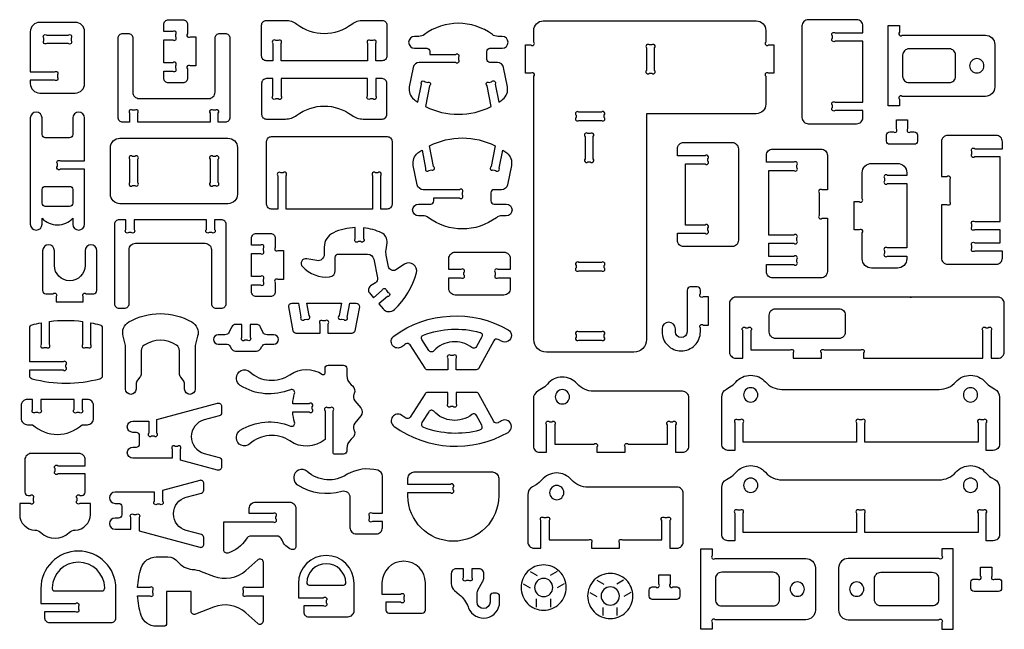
# Model space of a CAD drawing. Extents: x 633.3 to 693.7, y -15.6 to 60.
# Tile 1 of 2: x 633.4 to 693.6, y -15.6 to 21.7. Entities that reach past the tile are written whole.
import ezdxf

# ---------------------------------------------------------------- set-up
doc = ezdxf.new("R2010")
doc.units = 0
doc.header["$MEASUREMENT"] = 0
doc.layers.add('KONTUR', color=20, linetype='CONTINUOUS')

msp = doc.modelspace()

# ---------------------------------------------------------------- linework, layer by layer
at = {"layer": 'KONTUR'}
for points in [[(634.646, 17.186), (636.81, 17.186, 0.414214), (637.387, 17.763), (637.387, 20.927, 0.414214), (636.81, 21.504), (634.646, 21.504, 0.414214), (634.069, 20.927), (634.069, 18.474), (635.551, 18.474, -1), (635.728, 18.297), (635.728, 18.151, -1), (635.551, 17.974), (634.069, 17.974), (634.069, 17.763, 0.414214)], [(642.232, 18.53), (642.778, 18.53, 1), (642.955, 18.707), (642.955, 18.853, 1), (642.778, 19.03), (642.232, 19.03), (642.232, 20.44), (642.778, 20.44, 1), (642.955, 20.617), (642.955, 20.763, 1), (642.778, 20.94), (642.232, 20.94), (642.232, 21.372, -0.414214), (642.52, 21.66), (643.389, 21.66, -0.414214), (643.678, 21.372), (643.678, 20.802, 1), (643.855, 20.625), (644.178, 20.625), (644.178, 18.844), (643.855, 18.844, 1), (643.678, 18.667), (643.678, 18.097, -0.414214), (643.389, 17.809), (642.52, 17.809, -0.414214), (642.232, 18.097)], [(648.496, 21.627), (649.666, 21.627, -0.16263), (650.36, 21.395, 0.334097), (653.722, 21.395, -0.16263), (654.416, 21.627), (655.586, 21.627, -0.414214), (655.874, 21.339), (655.874, 19.446, -0.414214), (655.586, 19.158), (655.186, 19.158), (655.186, 20.215, 1), (655.009, 20.392), (654.863, 20.392, 1), (654.686, 20.215), (654.686, 19.158), (649.396, 19.158), (649.396, 20.215, 1), (649.219, 20.392), (649.073, 20.392, 1), (648.896, 20.215), (648.896, 19.158), (648.496, 19.158, -0.414214), (648.208, 19.446), (648.208, 21.339, -0.414214)], [(662.248, 16.362), (661.992, 17.631, -1), (662.13, 17.839), (662.273, 17.868, -1), (662.482, 17.73), (662.704, 16.627, 0.016944), (662.951, 16.803, 0.286808), (663.238, 17.566), (663.001, 18.74, 0.357001), (662.624, 19.048), (662.172, 19.048, -0.414214), (661.98, 19.241), (661.98, 19.735, -0.414214), (662.172, 19.927), (662.919, 19.927, 1), (662.919, 20.644), (662.659, 20.644, -0.161246), (662.315, 20.758, 0.331101), (658.16, 20.758, -0.161246), (657.816, 20.644), (657.556, 20.644, 1), (657.556, 19.927), (658.303, 19.927, -0.414214), (658.495, 19.735), (658.495, 19.548), (660.06, 19.548, -1), (660.237, 19.371), (660.237, 19.225, -1), (660.06, 19.048), (657.851, 19.048, 0.357001), (657.474, 18.74), (657.237, 17.566, 0.286808), (657.524, 16.803, 0.016944), (657.77, 16.627), (657.993, 17.73, -1), (658.202, 17.868), (658.345, 17.839, -1), (658.483, 17.631), (658.227, 16.362, 0.237707)], [(671.739, 2.114, -0.414214), (670.969, 1.345), (665.62, 1.345, -0.414214), (664.851, 2.114), (664.851, 18.216, 1), (664.674, 18.393), (664.351, 18.393), (664.351, 20.121), (664.674, 20.121, 1), (664.851, 20.298), (664.851, 21.016, -0.414214), (665.428, 21.592), (678.455, 21.592, -0.414214), (679.032, 21.016), (679.032, 20.298, 1), (679.209, 20.121), (679.532, 20.121), (679.532, 18.393), (679.209, 18.393, 1), (679.032, 18.216), (679.032, 16.499, -0.414214), (678.455, 15.922), (671.739, 15.922)], [(684.969, 16.119), (683.284, 16.119, -1), (683.107, 16.296), (683.107, 16.441, -1), (683.284, 16.619), (684.469, 16.619), (684.969, 16.619), (684.969, 20.357), (684.469, 20.357), (683.284, 20.357, -1), (683.107, 20.534), (683.107, 20.68, -1), (683.284, 20.857), (684.969, 20.857), (684.969, 21.282, 0.414214), (684.585, 21.667), (681.629, 21.667, 0.414214), (681.244, 21.282), (681.244, 15.693, 0.414214), (681.629, 15.309), (684.585, 15.309, 0.414214), (684.969, 15.693)], [(692.459, 16.983), (687.377, 16.983, 1), (687.2, 16.806), (687.2, 16.395), (686.512, 16.395), (686.512, 21.309), (687.2, 21.309), (687.2, 20.899, 1), (687.377, 20.721), (692.459, 20.721, -0.414214), (693.036, 20.145), (693.036, 17.559, -0.414214)], [(635.075, 20.716), (636.38, 20.716, -1), (636.557, 20.539), (636.557, 20.394, -1), (636.38, 20.216), (635.075, 20.216, -1), (634.898, 20.394), (634.898, 20.539, -1)], [(639.725, 15.407, -0.414214), (639.436, 15.696), (639.436, 20.534, -0.414214), (639.725, 20.823), (640.046, 20.823, -0.414214), (640.334, 20.534), (640.334, 17.238, 0.414214), (640.719, 16.853), (644.982, 16.853, 0.414214), (645.367, 17.238), (645.367, 20.534, -0.414214), (645.655, 20.823), (645.976, 20.823, -0.414214), (646.264, 20.534), (646.264, 15.696, -0.414214), (645.976, 15.407), (645.561, 15.407), (645.561, 15.953, 1), (645.384, 16.13), (645.238, 16.13, 1), (645.061, 15.953), (645.061, 15.407), (640.64, 15.407), (640.64, 15.953, 1), (640.463, 16.13), (640.317, 16.13, 1), (640.14, 15.953), (640.14, 15.407)], [(671.739, 19.944), (671.739, 18.57, 1), (671.916, 18.393), (672.061, 18.393, 1), (672.239, 18.57), (672.239, 19.944, 1), (672.061, 20.121), (671.916, 20.121, 1)], [(690.634, 18.204), (690.634, 19.5, 0.414214), (690.249, 19.884), (687.784, 19.884, 0.414214), (687.4, 19.5), (687.4, 18.204, 0.414214), (687.784, 17.82), (690.249, 17.82, 0.414214)], [(691.933, 19.288, 0.414214), (691.496, 18.852, 0.414214), (691.933, 18.416, 0.414214), (692.369, 18.852, 0.414214)], [(648.496, 15.595), (649.666, 15.595, 0.16263), (650.36, 15.826, -0.334097), (653.722, 15.826, 0.16263), (654.416, 15.595), (655.586, 15.595, 0.414214), (655.874, 15.883), (655.874, 17.775, 0.414214), (655.586, 18.064), (655.186, 18.064), (655.186, 17.006, -1), (655.009, 16.829), (654.863, 16.829, -1), (654.686, 17.006), (654.686, 18.064), (649.396, 18.064), (649.396, 17.006, -1), (649.219, 16.829), (649.073, 16.829, -1), (648.896, 17.006), (648.896, 18.064), (648.496, 18.064, 0.414214), (648.208, 17.775), (648.208, 15.883, 0.414214)], [(636.666, 15.661), (636.666, 14.645, -0.414214), (636.474, 14.453), (634.981, 14.453, -0.414214), (634.789, 14.645), (634.789, 15.661, 1), (634.069, 15.661), (634.069, 9.171, 1), (634.789, 9.171), (634.789, 9.531, 0.435619), (636.666, 9.531), (636.666, 9.171, 1), (637.387, 9.171), (637.387, 12.533), (635.905, 12.533, -1), (635.728, 12.71), (635.728, 12.856, -1), (635.905, 13.033), (637.387, 13.033), (637.387, 15.661, 1)], [(667.608, 15.516), (668.982, 15.516, 1), (669.159, 15.693), (669.159, 15.839, 1), (668.982, 16.016), (667.608, 16.016, 1), (667.431, 15.839), (667.431, 15.693, 1)], [(686.615, 14.818), (686.84, 14.818, 1), (687.017, 14.995), (687.017, 15.551), (687.705, 15.551), (687.705, 14.995, 1), (687.882, 14.818), (688.107, 14.818, -0.414214), (688.299, 14.626), (688.299, 14.245, -0.414214), (688.107, 14.052), (686.615, 14.052, -0.414214), (686.422, 14.245), (686.422, 14.626, -0.414214)], [(649.705, 10.093), (649.705, 12.131, 1), (649.528, 12.308), (649.382, 12.308, 1), (649.205, 12.131), (649.205, 10.093), (648.806, 10.093, -0.414214), (648.517, 10.381), (648.517, 14.236, -0.414214), (648.806, 14.524), (655.895, 14.524, -0.414214), (656.184, 14.236), (656.184, 10.381, -0.414214), (655.895, 10.093), (655.496, 10.093), (655.496, 12.131, 1), (655.319, 12.308), (655.173, 12.308, 1), (654.996, 12.131), (654.996, 10.093)], [(667.983, 14.531), (667.983, 13.157, 1), (668.16, 12.98), (668.306, 12.98, 1), (668.483, 13.157), (668.483, 14.531, 1), (668.306, 14.708), (668.16, 14.708, 1)], [(693.359, 8.832), (691.816, 8.832, -1), (691.639, 9.009), (691.639, 9.155, -1), (691.816, 9.332), (693.359, 9.332), (693.359, 13.283), (692.501, 13.283), (691.816, 13.283, -1), (691.639, 13.46), (691.639, 13.606, -1), (691.816, 13.783), (693.501, 13.783), (693.501, 14.208, 0.414214), (693.117, 14.593), (690.161, 14.593, 0.414214), (689.776, 14.208), (689.776, 12.089), (690.099, 12.089, -1), (690.276, 11.912), (690.276, 10.538, -1), (690.099, 10.361), (689.776, 10.361), (689.776, 7.103, 0.414214), (690.161, 6.718), (693.117, 6.718, 0.414214), (693.501, 7.103), (693.501, 7.528), (691.816, 7.528, -1), (691.639, 7.705), (691.639, 7.851, -1), (691.816, 8.028), (692.501, 8.028), (693.359, 8.028)], [(638.969, 13.851, -0.414214), (639.546, 14.428), (646.154, 14.428, -0.414214), (646.731, 13.851), (646.731, 11, -0.414214), (646.154, 10.423), (639.546, 10.423, -0.414214), (638.969, 11)], [(662.493, 13.962), (662.236, 12.694, 1), (662.375, 12.485), (662.518, 12.457, 1), (662.727, 12.595), (662.949, 13.697, -0.016944), (663.196, 13.522, -0.286808), (663.482, 12.758), (663.246, 11.585, -0.357001), (662.869, 11.277), (662.417, 11.277, 0.414214), (662.225, 11.084), (662.225, 10.59, 0.414214), (662.417, 10.397), (663.164, 10.397, -1), (663.164, 9.681), (662.904, 9.681, 0.161246), (662.56, 9.567, -0.331101), (658.405, 9.567, 0.161246), (658.06, 9.681), (657.8, 9.681, -1), (657.8, 10.397), (658.547, 10.397, 0.414214), (658.74, 10.59), (658.74, 10.777), (660.305, 10.777, 1), (660.482, 10.954), (660.482, 11.099, 1), (660.305, 11.277), (658.096, 11.277, -0.357001), (657.719, 11.585), (657.482, 12.758, -0.286808), (657.769, 13.522, -0.016944), (658.015, 13.697), (658.238, 12.595, 1), (658.446, 12.457), (658.589, 12.485, 1), (658.728, 12.694), (658.472, 13.962, -0.237707)], [(673.634, 8.613), (675.32, 8.613, 1), (675.497, 8.79), (675.497, 8.936, 1), (675.32, 9.113), (674.634, 9.113), (674.134, 9.113), (674.134, 12.852), (674.634, 12.852), (675.32, 12.852, 1), (675.497, 13.029), (675.497, 13.175, 1), (675.32, 13.352), (673.634, 13.352), (673.634, 13.777, -0.414214), (674.019, 14.162), (676.975, 14.162, -0.414214), (677.36, 13.777), (677.36, 8.188, -0.414214), (676.975, 7.804), (674.019, 7.804, -0.414214), (673.634, 8.188)], [(640.14, 13.139), (640.14, 11.712, 1), (640.317, 11.535), (640.463, 11.535, 1), (640.64, 11.712), (640.64, 13.139, 1), (640.463, 13.316), (640.317, 13.316, 1)], [(645.061, 13.139), (645.061, 11.712, 1), (645.238, 11.535), (645.384, 11.535, 1), (645.561, 11.712), (645.561, 13.139, 1), (645.384, 13.316), (645.238, 13.316, 1)], [(679.213, 8.003), (680.756, 8.003, 1), (680.933, 8.18), (680.933, 8.326, 1), (680.756, 8.503), (679.213, 8.503), (679.213, 12.454), (680.071, 12.454), (680.756, 12.454, 1), (680.933, 12.631), (680.933, 12.777, 1), (680.756, 12.954), (679.071, 12.954), (679.071, 13.379, -0.414214), (679.455, 13.764), (682.411, 13.764, -0.414214), (682.796, 13.379), (682.796, 11.26), (682.473, 11.26, 1), (682.296, 11.083), (682.296, 9.709, 1), (682.473, 9.532), (682.796, 9.532), (682.796, 6.274, -0.414214), (682.411, 5.889), (679.455, 5.889, -0.414214), (679.071, 6.274), (679.071, 6.699), (680.756, 6.699, 1), (680.933, 6.876), (680.933, 7.021, 1), (680.756, 7.199), (680.071, 7.199), (679.213, 7.199)], [(684.427, 10.548), (684.75, 10.548, 1), (684.927, 10.725), (684.927, 12.308, -0.414214), (685.504, 12.885), (687.076, 12.885, -0.414214), (687.653, 12.308), (687.653, 12.152), (686.467, 12.152, 1), (686.29, 11.975), (686.29, 11.829, 1), (686.467, 11.652), (687.653, 11.652), (687.653, 7.715), (686.467, 7.715, 1), (686.29, 7.538), (686.29, 7.392, 1), (686.467, 7.215), (687.653, 7.215), (687.653, 7.059, -0.414214), (687.076, 6.482), (685.504, 6.482, -0.414214), (684.927, 7.059), (684.927, 8.642, 1), (684.75, 8.82), (684.427, 8.82)], [(634.981, 10.261, -0.414214), (634.789, 10.453), (634.789, 11.291, -0.414214), (634.981, 11.483), (636.474, 11.483, -0.414214), (636.666, 11.291), (636.666, 10.453, -0.414214), (636.474, 10.261)], [(639.499, 9.446, 0.414214), (639.21, 9.158), (639.21, 4.319, 0.414214), (639.499, 4.03), (639.82, 4.03, 0.414214), (640.108, 4.319), (640.108, 7.615, -0.414214), (640.493, 8), (644.756, 8, -0.414214), (645.141, 7.615), (645.141, 4.319, 0.414214), (645.429, 4.03), (645.75, 4.03, 0.414214), (646.038, 4.319), (646.038, 9.158, 0.414214), (645.75, 9.446), (645.335, 9.446), (645.335, 8.843, -1), (645.158, 8.666), (645.012, 8.666, -1), (644.835, 8.843), (644.835, 9.446), (640.414, 9.446), (640.414, 8.843, -1), (640.237, 8.666), (640.091, 8.666, -1), (639.914, 8.843), (639.914, 9.446)], [(647.594, 5.469), (648.14, 5.469, 1), (648.317, 5.646), (648.317, 5.792, 1), (648.14, 5.969), (647.594, 5.969), (647.594, 7.379), (648.14, 7.379, 1), (648.317, 7.556), (648.317, 7.702, 1), (648.14, 7.879), (647.594, 7.879), (647.594, 8.311, -0.414214), (647.882, 8.6), (648.751, 8.6, -0.414214), (649.04, 8.311), (649.04, 7.742, 1), (649.217, 7.565), (649.54, 7.565), (649.54, 5.783), (649.217, 5.783, 1), (649.04, 5.606), (649.04, 5.037, -0.414214), (648.751, 4.749), (647.882, 4.749, -0.414214), (647.594, 5.037)], [(655.876, 8.039, 0.327736), (655.548, 8.638, 0.082502), (654.438, 8.948), (654.438, 8.282, -1), (654.261, 8.105), (654.115, 8.105, -1), (653.938, 8.282), (653.938, 8.966, 0.098873), (652.597, 8.65, 0.293434), (652.035, 7.775), (652.035, 7.321, -0.470319), (651.579, 6.943), (650.967, 7.059, 0.725517), (650.703, 6.579, 0.232505), (652.368, 5.949, 0.386628), (652.716, 6.332), (652.716, 7.15, -0.414214), (652.908, 7.343), (654.688, 7.343, -0.356602), (655.065, 7.035), (655.299, 5.888, -0.310333), (655.171, 5.587), (654.871, 5.396, 0.45464), (654.807, 4.966), (655.053, 4.676), (655.589, 5.131, -1), (655.839, 5.11), (655.933, 4.999, -1), (655.913, 4.749), (655.377, 4.294), (655.632, 3.994, 0.429009), (656.327, 3.955, 0.137809), (657.677, 6.192, 0.686905), (656.955, 6.725), (656.412, 6.378, -0.526329), (655.974, 6.564), (655.828, 7.281, -0.083534), (655.817, 7.599)], [(635.541, 6.652), (635.541, 7.548, 1), (634.82, 7.548), (634.82, 5.112, 0.414214), (635.013, 4.92), (635.473, 4.92, -1), (635.65, 4.742), (635.65, 4.42), (637.309, 4.42), (637.309, 4.742, -1), (637.486, 4.92), (637.946, 4.92, 0.414214), (638.138, 5.112), (638.138, 7.548, 1), (637.418, 7.548), (637.418, 6.652, -1)], [(663.024, 4.842), (660.043, 4.842, -0.414214), (659.658, 5.227), (659.658, 5.9), (660.399, 5.9, 1), (660.576, 6.077), (660.576, 6.223, 1), (660.399, 6.4), (659.658, 6.4), (659.658, 7.074, -0.414214), (660.043, 7.459), (663.024, 7.459, -0.414214), (663.408, 7.074), (663.408, 6.4), (662.668, 6.4, 1), (662.491, 6.223), (662.491, 6.077, 1), (662.668, 5.9), (663.408, 5.9), (663.408, 5.227, -0.414214)], [(667.608, 6.327), (668.982, 6.327, 1), (669.159, 6.504), (669.159, 6.649, 1), (668.982, 6.827), (667.608, 6.827, 1), (667.431, 6.649), (667.431, 6.504, 1)], [(673.504, 2.772, 1), (672.691, 2.772), (672.691, 2.597, 0.414214), (673.863, 1.425, 0.414214), (675.036, 2.597), (675.036, 2.828, -1), (675.213, 3.005), (675.536, 3.005), (675.536, 4.733), (675.213, 4.733, -1), (675.036, 4.91), (675.036, 5.14, 0.414214), (674.843, 5.333), (674.415, 5.333, 0.414214), (674.223, 5.14), (674.223, 2.597, -1), (673.504, 2.597)], [(653.912, 2.654, -0.361445), (653.723, 2.497), (652.277, 2.497), (652.277, 3.082, 1), (652.1, 3.259), (651.955, 3.259, 1), (651.777, 3.082), (651.777, 2.497), (650.332, 2.497, -0.361445), (650.143, 2.654), (649.871, 4.12, -0.469028), (650.06, 4.347), (650.458, 4.347), (650.617, 3.49, 1), (650.823, 3.348), (650.966, 3.375, 1), (651.108, 3.581), (650.966, 4.347), (653.089, 4.347), (652.947, 3.581, 1), (653.088, 3.375), (653.232, 3.348, 1), (653.438, 3.49), (653.597, 4.347), (653.995, 4.347, -0.469028), (654.184, 4.12)], [(678.125, 1.482), (680.528, 1.482, -1), (680.705, 1.305), (680.705, 0.982), (682.433, 0.982), (682.433, 1.305, -1), (682.61, 1.482), (684.835, 1.482, -1), (685.012, 1.305), (685.012, 0.982), (689.866, 0.982), (692.306, 0.982), (692.306, 2.668, -1), (692.483, 2.845), (692.629, 2.845, -1), (692.806, 2.668), (692.806, 0.982), (693.231, 0.982, 0.414214), (693.615, 1.367), (693.615, 4.323, 0.414214), (693.231, 4.708), (677.2, 4.708, 0.414214), (676.815, 4.323), (676.815, 1.367, 0.414214), (677.2, 0.982), (677.625, 0.982), (677.625, 2.668, -1), (677.802, 2.845), (677.948, 2.845, -1), (678.125, 2.668)], [(640.099, 3.194, -0.267035), (643.939, 3.194, -0.33993), (644.298, 2.329), (644.147, 1.763), (644.147, -0.908, -1), (643.505, -0.908), (643.505, -0.609, 0.173888), (643.418, -0.365), (643.27, -0.186, -0.173888), (643.183, 0.059), (643.183, 1.458, 0.254451), (643.007, 1.781, 0.295226), (641.031, 1.781, 0.254451), (640.855, 1.458), (640.855, 0.059, -0.173888), (640.768, -0.186), (640.62, -0.365, 0.173888), (640.532, -0.609), (640.532, -0.908, -1), (639.891, -0.908), (639.891, 1.763), (639.739, 2.329, -0.33993)], [(683.507, 2.186), (679.631, 2.186, -0.414214), (679.246, 2.57), (679.246, 3.619, -0.414214), (679.631, 4.004), (683.507, 4.004, -0.414214), (683.891, 3.619), (683.891, 2.57, -0.414214)], [(634.032, 2.652), (634.032, 2.836, -0.339868), (634.175, 3.022, -0.017741), (634.732, 3.149), (634.732, 1.821, 1), (634.909, 1.644), (635.055, 1.644, 1), (635.232, 1.821), (635.232, 3.229, -0.063321), (637.263, 3.229), (637.263, 1.821, 1), (637.44, 1.644), (637.586, 1.644, 1), (637.763, 1.821), (637.763, 3.149, -0.017741), (638.32, 3.022, -0.339868), (638.463, 2.836), (638.463, -0.107, -0.339868), (638.32, -0.293, -0.130898), (634.175, -0.293, -0.339868), (634.032, -0.107), (634.032, 0.261), (636.07, 0.261, 1), (636.247, 0.438), (636.247, 0.584, 1), (636.07, 0.761), (634.032, 0.761)], [(646.286, 1.702), (646.366, 1.562, 0.267949), (646.616, 1.418), (647.897, 1.418, 0.267949), (648.147, 1.562), (648.228, 1.702, -0.267949), (648.478, 1.846), (648.958, 1.846, 1), (648.958, 2.41), (648.545, 2.41, -0.288239), (648.285, 2.573), (648.137, 2.882, 0.288239), (647.877, 3.046), (647.507, 3.046), (647.507, 2.258, -1), (647.33, 2.081), (647.184, 2.081, -1), (647.007, 2.258), (647.007, 3.046), (646.637, 3.046, 0.288239), (646.377, 2.882), (646.228, 2.573, -0.288239), (645.968, 2.41), (645.555, 2.41, 1), (645.555, 1.846), (646.036, 1.846, -0.267949)], [(656.296, 2.331, -0.296281), (663.277, 2.717, -1), (662.874, 2.014, 0.010719), (662.663, 2.129, 0.409028), (662.405, 2.05), (661.499, 0.374, -0.275451), (661.33, 0.273), (660.097, 0.273), (660.097, 0.964, 1), (659.92, 1.141), (659.774, 1.141, 1), (659.597, 0.964), (659.597, 0.273), (658.364, 0.273, -0.256138), (658.202, 0.362), (657.29, 1.791, 0.41701), (657.023, 1.849, 0.01351), (656.774, 1.677, -1)], [(661.558, 2.56, -0.483161), (661.677, 2.283), (661.355, 1.689, -0.46149), (661.069, 1.628, 0.387543), (658.733, 1.428, -0.491578), (658.429, 1.455), (658.01, 2.113, -0.476222), (658.104, 2.396, -0.158028)], [(667.608, 2.088), (668.982, 2.088, 1), (669.159, 2.265), (669.159, 2.411, 1), (668.982, 2.588), (667.608, 2.588, 1), (667.431, 2.411), (667.431, 2.265, 1)], [(653.415, -4.551), (653.415, -4.695, -0.414214), (653.222, -4.887), (652.682, -4.887, -0.414214), (652.586, -4.791), (652.586, -2.233, 1), (652.409, -2.056), (652.263, -2.056, 1), (652.086, -2.233), (652.086, -3.995, -0.33145), (649.936, -4.078, 0.343881), (647.48, -4.258, -0.650317), (646.677, -3.902), (646.677, -3.832, -0.258498), (646.903, -3.424, -0.242557), (649.969, -3.169, 0.631373), (650.227, -2.937, -0.05204), (650.109, -2.306), (651.126, -2.306, 1), (651.303, -2.129), (651.303, -1.983, 1), (651.126, -1.806), (650.109, -1.806, -0.05204), (650.227, -1.176, 0.631373), (649.969, -0.944, -0.242557), (646.903, -0.688, -0.258498), (646.677, -0.281), (646.677, -0.211, -0.650317), (647.48, 0.146, 0.343881), (649.936, -0.034, -0.303388), (651.938, -0.01, 0.595263), (652.086, 0.071), (652.086, 0.354, -0.414214), (652.278, 0.546), (653.222, 0.546, -0.414214), (653.415, 0.354), (653.415, -0.062, 0.222745), (653.692, -0.653), (653.768, -0.717, -0.341843), (653.87, -1.176), (653.855, -1.209, 0.29127), (653.907, -1.618), (654.274, -2.061, -0.360967), (654.274, -2.552), (653.907, -2.994, 0.29127), (653.855, -3.404), (653.87, -3.436, -0.341843), (653.768, -3.896), (653.692, -3.96, 0.222745)], [(665.808, -2.905), (665.954, -2.905, -1), (666.131, -3.082), (666.131, -4.268), (668.534, -4.268, -1), (668.711, -4.445), (668.711, -4.768), (670.439, -4.768), (670.439, -4.445, -1), (670.616, -4.268), (673.019, -4.268), (673.019, -3.082, -1), (673.196, -2.905), (673.342, -2.905, -1), (673.519, -3.082), (673.519, -4.768), (673.944, -4.768, 0.414214), (674.328, -4.383), (674.328, -1.427, 0.414214), (673.944, -1.042), (668.509, -1.042, -0.215842), (667.497, -0.584, 0.457549), (665.68, -0.599, -0.085844), (665.328, -0.893), (665.11, -1.018, 0.267949), (664.822, -1.518), (664.822, -4.383, 0.414214), (665.206, -4.768), (665.631, -4.768), (665.631, -3.082, -1)], [(676.721, -4.654, -0.414214), (676.337, -4.269), (676.337, -1.404, -0.267949), (676.625, -0.904), (676.843, -0.778, 0.085844), (677.196, -0.485, -0.457549), (679.013, -0.47, 0.215842), (680.024, -0.928), (689.635, -0.928, 0.215842), (690.647, -0.47, -0.457549), (692.463, -0.485, 0.085844), (692.816, -0.778), (693.034, -0.904, -0.267949), (693.322, -1.404), (693.322, -4.269, -0.414214), (692.938, -4.654), (692.513, -4.654), (692.513, -2.968, 1), (692.335, -2.791), (692.19, -2.791, 1), (692.013, -2.968), (692.013, -4.154), (685.08, -4.154), (685.08, -2.968, 1), (684.902, -2.791), (684.757, -2.791, 1), (684.58, -2.968), (684.58, -4.154), (677.646, -4.154), (677.646, -2.968, 1), (677.469, -2.791), (677.324, -2.791, 1), (677.146, -2.968), (677.146, -4.654)], [(656.296, -3.166, 0.296281), (663.277, -3.553, 1), (662.874, -2.85, -0.010719), (662.663, -2.965, -0.409028), (662.405, -2.886), (661.499, -1.21, 0.275451), (661.33, -1.109), (660.097, -1.109), (660.097, -1.8, -1), (659.92, -1.977), (659.774, -1.977, -1), (659.597, -1.8), (659.597, -1.109), (658.364, -1.109, 0.256138), (658.202, -1.198), (657.29, -2.627, -0.41701), (657.023, -2.685, -0.01351), (656.774, -2.512, 1)], [(666.595, -0.94, 0.414214), (666.159, -1.376, 0.414214), (666.595, -1.813, 0.414214), (667.032, -1.376, 0.414214)], [(678.11, -0.826, 0.414214), (677.674, -1.262, 0.414214), (678.11, -1.699, 0.414214), (678.547, -1.262, 0.414214)], [(691.549, -0.826, 0.414214), (691.112, -1.262, 0.414214), (691.549, -1.699, 0.414214), (691.985, -1.262, 0.414214)], [(633.894, -3.084), (634.209, -3.084, 0.389467), (637.241, -3.084), (637.556, -3.084, 0.414214), (637.941, -2.699), (637.941, -1.926, 0.414214), (637.556, -1.542), (637.241, -1.542), (637.241, -2.155, -1), (637.064, -2.333), (636.918, -2.333, -1), (636.741, -2.155), (636.741, -1.542), (634.709, -1.542), (634.709, -2.155, -1), (634.532, -2.333), (634.387, -2.333, -1), (634.209, -2.155), (634.209, -1.542), (633.894, -1.542, 0.414214), (633.51, -1.926), (633.51, -2.699, 0.414214)], [(641.31, -2.871), (641.31, -3.593, 1), (641.487, -3.77), (641.633, -3.77, 1), (641.81, -3.593), (641.81, -2.764), (645.52, -1.77, -0.493145), (645.763, -1.956), (645.763, -2.357, -0.339454), (645.62, -2.543), (644.696, -2.79, 0.767327), (644.696, -4.834), (645.62, -5.081, -0.339454), (645.763, -5.267), (645.763, -5.668, -0.493145), (645.52, -5.854), (643.246, -5.244), (643.246, -4.584, 1), (643.069, -4.407), (642.923, -4.407, 1), (642.746, -4.584), (642.746, -5.138), (640.342, -5.138, -1), (640.342, -4.452), (640.558, -4.452, 0.414214), (640.75, -4.259), (640.75, -3.75, 0.414214), (640.558, -3.557), (640.342, -3.557, -1), (640.342, -2.871)], [(661.558, -3.396, 0.483161), (661.677, -3.119), (661.355, -2.524, 0.46149), (661.069, -2.463, -0.387543), (658.733, -2.264, 0.491578), (658.429, -2.291), (658.01, -2.949, 0.476222), (658.104, -3.232, 0.158028)], [(634.718, -9.678, 0.390295), (636.443, -9.678, -0.179271), (636.813, -9.526, 0.404093), (637.742, -8.565), (637.742, -7.902), (637.103, -7.902, -1), (636.926, -7.725), (636.926, -7.579, -1), (637.103, -7.402), (637.233, -7.402, 0.414214), (637.426, -7.21), (637.426, -6.091), (635.757, -6.091, -1), (635.58, -5.914), (635.58, -5.768, -1), (635.757, -5.591), (637.426, -5.591), (637.426, -5.23, 0.414214), (637.041, -4.846), (634.12, -4.846, 0.414214), (633.735, -5.23), (633.735, -7.21, 0.414214), (633.927, -7.402), (634.058, -7.402, -1), (634.235, -7.579), (634.235, -7.725, -1), (634.058, -7.902), (633.419, -7.902), (633.419, -8.565, 0.404093), (634.347, -9.526, -0.179271)], [(655.212, -9.762, 0.414214), (655.597, -9.378), (655.597, -8.994), (654.991, -8.994, -1), (654.814, -8.817), (654.814, -8.671, -1), (654.991, -8.494), (655.597, -8.494), (655.597, -6.239, 0.342082), (655.308, -5.867, 0.194861), (653.446, -6.115, -0.343881), (650.991, -5.935, 0.650317), (650.188, -6.292), (650.188, -6.362, 0.258498), (650.413, -6.769, 0.212615), (653.119, -7.15, -0.498511), (653.61, -7.52), (653.61, -9.378, 0.414214), (653.995, -9.762)], [(657.156, -7.234), (659.753, -7.234, 1), (659.93, -7.057), (659.93, -6.911, 1), (659.753, -6.734), (657.156, -6.734), (657.156, -6.358, -0.414214), (657.54, -5.974), (662.319, -5.974, -0.414214), (662.704, -6.358), (662.704, -7.432, -1), (657.156, -7.432)], [(676.721, -10.178, -0.414214), (676.337, -9.793), (676.337, -6.928, -0.267949), (676.625, -6.428), (676.843, -6.303, 0.085844), (677.196, -6.009, -0.457549), (679.013, -5.994, 0.215842), (680.024, -6.453), (689.635, -6.453, 0.215842), (690.647, -5.994, -0.457549), (692.463, -6.009, 0.085844), (692.816, -6.303), (693.034, -6.428, -0.267949), (693.322, -6.928), (693.322, -9.793, -0.414214), (692.938, -10.178), (692.513, -10.178), (692.513, -8.492, 1), (692.335, -8.315), (692.19, -8.315, 1), (692.013, -8.492), (692.013, -9.678), (685.08, -9.678), (685.08, -8.492, 1), (684.902, -8.315), (684.757, -8.315, 1), (684.58, -8.492), (684.58, -9.678), (677.646, -9.678), (677.646, -8.492, 1), (677.469, -8.315), (677.324, -8.315, 1), (677.146, -8.492), (677.146, -10.178)], [(640.22, -9.472), (640.22, -8.751, -1), (640.397, -8.573), (640.543, -8.573, -1), (640.72, -8.751), (640.72, -9.579), (644.43, -10.574, 0.493145), (644.672, -10.388), (644.672, -9.987, 0.339454), (644.529, -9.801), (643.606, -9.553, -0.767327), (643.606, -7.51), (644.529, -7.263, 0.339454), (644.672, -7.077), (644.672, -6.676, 0.493145), (644.43, -6.49), (642.155, -7.099), (642.155, -7.76, -1), (641.978, -7.937), (641.832, -7.937, -1), (641.655, -7.76), (641.655, -7.206), (639.251, -7.206, 1), (639.251, -7.892), (639.467, -7.892, -0.414214), (639.66, -8.084), (639.66, -8.594, -0.414214), (639.467, -8.787), (639.251, -8.787, 1), (639.251, -9.472)], [(665.788, -10.127), (668.191, -10.127, -1), (668.368, -10.304), (668.368, -10.627), (670.096, -10.627), (670.096, -10.304, -1), (670.273, -10.127), (672.676, -10.127), (672.676, -8.941, -1), (672.853, -8.764), (672.999, -8.764, -1), (673.176, -8.941), (673.176, -10.627), (673.601, -10.627, 0.414214), (673.985, -10.243), (673.985, -7.286, 0.414214), (673.601, -6.902), (668.166, -6.902, -0.215842), (667.154, -6.444, 0.457549), (665.337, -6.458, -0.085844), (664.985, -6.752), (664.767, -6.877, 0.267949), (664.479, -7.377), (664.479, -10.243, 0.414214), (664.863, -10.627), (665.288, -10.627), (665.288, -8.941, -1), (665.465, -8.764), (665.611, -8.764, -1), (665.788, -8.941)], [(678.11, -6.35, 0.414214), (677.674, -6.787, 0.414214), (678.11, -7.223, 0.414214), (678.547, -6.787, 0.414214)], [(691.549, -6.35, 0.414214), (691.112, -6.787, 0.414214), (691.549, -7.223, 0.414214), (691.985, -6.787, 0.414214)], [(666.252, -6.799, 0.414214), (665.816, -7.236, 0.414214), (666.252, -7.672, 0.414214), (666.688, -7.236, 0.414214)], [(650.299, -10.53, -0.523785), (650.039, -10.71, -0.215477), (649.461, -10.134, 0.311559), (649.101, -9.886), (647.585, -9.886, 0.26463), (647.255, -10.074, -0.192172), (646.145, -10.927, -0.49737), (645.9, -10.742), (645.9, -9.018), (648.911, -9.018, 1), (649.088, -8.841), (649.088, -8.695, 1), (648.911, -8.518), (647.458, -8.518), (647.458, -8.194, -0.414214), (647.843, -7.809), (649.914, -7.809, -0.414214), (650.299, -8.194)], [(634.944, -14.892, 0.414214), (635.233, -15.181), (639.013, -15.181, 0.414214), (639.302, -14.892), (639.302, -13.098, 1), (634.713, -13.098), (634.713, -14.012), (636.83, -14.012, -1), (637.007, -14.189), (637.007, -14.335, -1), (636.83, -14.512), (634.944, -14.512)], [(681.487, -15), (675.93, -15, 1), (675.752, -15.177), (675.752, -15.588), (675.065, -15.588), (675.065, -10.674), (675.752, -10.674), (675.752, -11.084, 1), (675.93, -11.261), (681.487, -11.261, -0.414214), (682.064, -11.838), (682.064, -14.423, -0.414214)], [(684.064, -15), (689.621, -15, -1), (689.798, -15.177), (689.798, -15.588), (690.486, -15.588), (690.486, -10.674), (689.798, -10.674), (689.798, -11.084, -1), (689.621, -11.261), (684.064, -11.261, 0.414214), (683.487, -11.838), (683.487, -14.423, 0.414214)], [(648.3, -13.037), (647.267, -13.037, 1), (647.09, -13.214), (647.09, -13.36, 1), (647.267, -13.537), (648.3, -13.537), (648.3, -15.096, -0.647905), (647.98, -15.239), (647.251, -14.588, 0.282198), (645.272, -14.231), (644.164, -14.662, -0.527677), (643.902, -14.483), (643.902, -13.287), (642.402, -13.287), (642.402, -15.213, -0.414214), (642.21, -15.406), (641.766, -15.406, -0.324633), (640.852, -14.742, -0.065576), (640.627, -13.537), (641.372, -13.537, 1), (641.549, -13.36), (641.549, -13.214, 1), (641.372, -13.037), (640.627, -13.037, -0.065576), (640.852, -11.831, -0.324633), (641.766, -11.168), (642.483, -11.168, -0.228179), (643.084, -11.457, 0.208491), (643.969, -11.925, -0.074187), (644.522, -12.05), (645.272, -12.343, 0.282198), (647.251, -11.985), (647.98, -11.334, -0.647905), (648.3, -11.477)], [(650.457, -13.655), (651.985, -13.655, -1), (652.162, -13.832), (652.162, -13.978, -1), (651.985, -14.155), (650.781, -14.155), (650.781, -14.535, 0.414214), (651.07, -14.823), (653.483, -14.823, 0.414214), (653.867, -14.439), (653.867, -12.779, 1), (650.457, -12.779)], [(655.569, -13.437), (656.718, -13.437, -1), (656.895, -13.614), (656.895, -13.76, -1), (656.718, -13.937), (655.804, -13.937), (655.804, -14.413, 0.414214), (655.996, -14.606), (658.03, -14.606, 0.414214), (658.222, -14.413), (658.222, -12.755, 1), (655.569, -12.755)], [(635.396, -13.047, 0.4236), (635.589, -13.245), (638.426, -13.245, 0.4236), (638.618, -13.047, 0.968558)], [(650.965, -12.741, 0.4236), (651.108, -12.888), (653.217, -12.888, 0.4236), (653.359, -12.741, 0.968558)], [(660.839, -14.217), (660.867, -14.288, 0.825341), (662.76, -13.923), (662.76, -13.578, 0.414214), (662.567, -13.385), (662.368, -13.385, 0.414214), (662.176, -13.578), (662.176, -13.923, -1), (661.38, -13.923), (661.38, -13.437, -0.131652), (661.457, -13.148), (661.722, -12.69, 0.131652), (661.799, -12.401), (661.799, -12.185, 0.414214), (661.511, -11.896), (661.052, -11.896), (661.052, -12.423, -1), (660.875, -12.6), (660.729, -12.6, -1), (660.552, -12.423), (660.552, -11.896), (660.093, -11.896, 0.414214), (659.804, -12.185), (659.804, -12.782, 0.220517), (660.009, -13.222), (660.297, -13.466, -0.122252)], [(665.452, -11.652, 0.414214), (664.07, -13.034, 0.414214), (665.452, -14.417, 0.414214), (666.835, -13.034, 0.414214)], [(691.767, -12.514), (691.992, -12.514, 1), (692.169, -12.337), (692.169, -11.782), (692.857, -11.782), (692.857, -12.337, 1), (693.034, -12.514), (693.259, -12.514, -0.414214), (693.451, -12.706), (693.451, -13.088, -0.414214), (693.259, -13.28), (691.767, -13.28, -0.414214), (691.574, -13.088), (691.574, -12.706, -0.414214)], [(665.452, -12.478, 0.414214), (664.896, -13.034, 0.414214), (665.452, -13.591, 0.414214), (666.009, -13.034, 0.414214)], [(669.524, -12.17, 0.414214), (668.142, -13.552, 0.414214), (669.524, -14.935, 0.414214), (670.907, -13.552, 0.414214)], [(672.093, -12.996), (672.319, -12.996, 1), (672.496, -12.819), (672.496, -12.264), (673.183, -12.264), (673.183, -12.819, 1), (673.36, -12.996), (673.586, -12.996, -0.414214), (673.778, -13.188), (673.778, -13.57, -0.414214), (673.586, -13.762), (672.093, -13.762, -0.414214), (671.901, -13.57), (671.901, -13.188, -0.414214)], [(679.87, -13.779), (679.87, -12.483, 0.414214), (679.486, -12.099), (676.337, -12.099, 0.414214), (675.952, -12.483), (675.952, -13.779, 0.414214), (676.337, -14.163), (679.486, -14.163, 0.414214)], [(685.681, -13.779), (685.681, -12.483, -0.414214), (686.065, -12.099), (689.214, -12.099, -0.414214), (689.598, -12.483), (689.598, -13.779, -0.414214), (689.214, -14.163), (686.065, -14.163, -0.414214)], [(669.524, -12.996, 0.414214), (668.968, -13.552, 0.414214), (669.524, -14.109, 0.414214), (670.081, -13.552, 0.414214)], [(680.96, -12.694, 0.414214), (680.524, -13.131, 0.414214), (680.96, -13.567, 0.414214), (681.397, -13.131, 0.414214)], [(684.591, -12.694, 0.414214), (684.154, -13.131, 0.414214), (684.591, -13.567, 0.414214), (685.027, -13.131, 0.414214)]]:
    msp.add_lwpolyline(points, format="xyb", close=True, dxfattribs=at)
for points in [[(687.856, 4.71, 0.014798), (687.936, 4.708)], [(643.183, 1.458, 0.254451), (643.007, 1.781)]]:
    msp.add_lwpolyline(points, format="xyb", dxfattribs=at)
for points in [[(664.634, -12.064), (665.06, -12.31)], [(666.271, -12.064), (665.845, -12.31)], [(668.706, -12.582), (669.132, -12.828)], [(670.343, -12.582), (669.917, -12.828)], [(664.203, -12.811), (664.629, -13.057)], [(666.702, -12.811), (666.276, -13.057)], [(665.021, -14.229), (665.021, -13.736)], [(665.884, -14.229), (665.884, -13.736)], [(668.275, -13.329), (668.701, -13.575)], [(670.774, -13.329), (670.348, -13.575)], [(669.093, -14.746), (669.093, -14.254)], [(669.956, -14.746), (669.956, -14.254)]]:
    msp.add_lwpolyline(points, dxfattribs=at)

doc.saveas('drawing.dxf')
